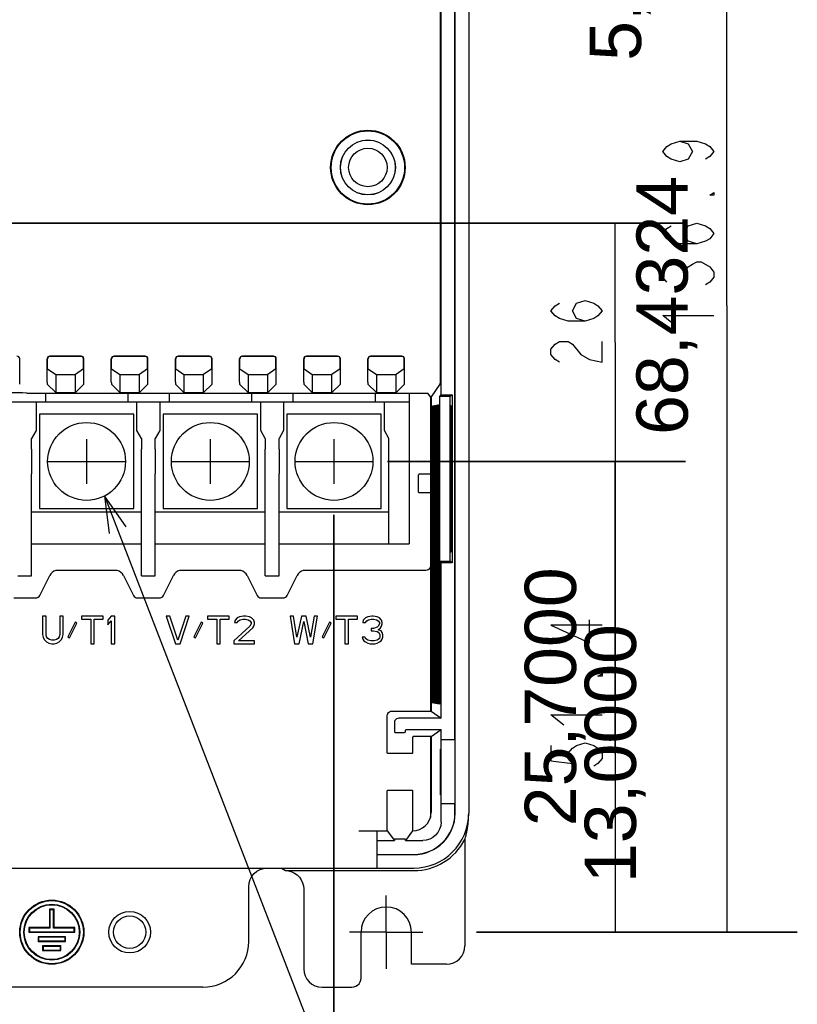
# Model space of a CAD drawing. Extents: x 20 to 400, y 160 to 434.
# Tile 14 of 20: x 266 to 309, y 262 to 316. Entities that reach past the tile are written whole.
import ezdxf

# ---------------------------------------------------------------- set-up
doc = ezdxf.new("R2010")
doc.units = 0
doc.header["$LTSCALE"] = 4.2
doc.header["$MEASUREMENT"] = 0
doc.linetypes.add('CENTER', pattern=[2, 1.25, -0.25, 0.25, -0.25])
doc.layers.get('0').update_dxf_attribs({"linetype": 'CONTINUOUS'})
for name, color, linetype in [('ALL_DIM', 7, 'CONTINUOUS'), ('ALL_NOTE', 7, 'CONTINUOUS'), ('DEFAULT_1', 7, 'CONTINUOUS')]:
    doc.layers.add(name, color=color, linetype=linetype)
doc.styles.get("Standard").update_dxf_attribs({"font": 'txt.shx'})

msp = doc.modelspace()

# ---------------------------------------------------------------- hatches: boundary and pattern name
h = msp.add_hatch(color=2)
h.paths.add_polyline_path([(308.824197, 266.359738), (291.449256, 266.359738)])
h.paths.add_polyline_path([(308.824197, 334.792099), (288.424103, 334.792099)])
edge = h.paths.add_edge_path(flags=0)
h = msp.add_hatch(color=2)
h.paths.add_polyline_path([(302.728187, 292.059738), (286.4654, 292.059738)])
h.paths.add_polyline_path([(302.728187, 305.059738), (236.5654, 305.059738)])
h.paths.add_polyline_path([(298.882178, 292.059738), (298.882178, 276.109598)])
h = msp.add_hatch(color=2)
h.paths.add_polyline_path([(302.728187, 266.359738), (291.31545, 266.359738)])
h.paths.add_polyline_path([(302.728187, 292.059738), (286.4654, 292.059738)])
edge = h.paths.add_edge_path(flags=0)
h = msp.add_hatch(color=2)
h.paths.add_polyline_path([(229.542396, 244.662224), (229.542396, 289.136733)])
h.paths.add_polyline_path([(283.542396, 244.662224), (283.542396, 289.136733)])
edge = h.paths.add_edge_path(flags=0)

# ---------------------------------------------------------------- linework, layer by layer
at = {"color": 7, "linetype": 'CONTINUOUS'}
for p, q in [((304.978187, 300.575919), (304.978187, 334.792099)), ((298.882178, 298.559738), (298.882178, 305.059738)), ((304.978187, 300.575919), (304.978187, 266.359738)), ((298.882178, 298.559738), (298.882178, 292.059738)), ((270.042396, 293.284738), (270.042396, 290.834738)), ((276.792396, 293.284738), (276.792396, 290.834738)), ((283.542396, 293.284738), (283.542396, 290.834738)), ((267.94113, 292.059738), (272.143661, 292.059738)), ((274.69113, 292.059738), (278.893661, 292.059738)), ((281.44113, 292.059738), (285.643661, 292.059738)), ((298.882178, 279.209738), (298.882178, 292.059738)), ((298.882178, 279.209738), (298.882178, 266.359738))]:
    msp.add_line(p, q, dxfattribs=at)
at = {"linetype": 'CONTINUOUS'}
for p, q in [((289.383232, 295.70225), (289.383232, 319.596647)), ((290.142396, 276.859738), (290.142396, 319.596647)), ((290.155487, 276.846647), (290.155487, 318.859738)), ((290.892396, 319.109776), (290.892396, 272.859738)), ((269.742396, 297.809738), (268.042396, 297.809738)), ((273.242396, 297.809738), (271.542396, 297.809738)), ((276.742396, 297.809738), (275.042396, 297.809738)), ((280.242396, 297.809738), (278.542396, 297.809738)), ((283.742396, 297.809738), (282.042396, 297.809738)), ((287.242396, 297.809738), (285.542396, 297.809738)), ((267.892521, 296.387815), (267.892396, 297.659738)), ((267.909851, 297.121295), (267.909851, 297.659738)), ((269.742396, 297.792283), (268.042396, 297.792283)), ((269.87494, 297.121295), (269.87494, 297.659738)), ((271.392521, 296.387815), (271.392396, 297.659738)), ((271.409851, 297.121295), (271.409851, 297.659738)), ((273.242396, 297.792283), (271.542396, 297.792283)), ((273.37494, 297.121295), (273.37494, 297.659738)), ((274.892521, 296.387815), (274.892396, 297.659738)), ((274.909851, 297.121295), (274.909851, 297.659738)), ((276.742396, 297.792283), (275.042396, 297.792283)), ((276.87494, 297.121295), (276.87494, 297.659738)), ((278.392521, 296.387815), (278.392396, 297.659738)), ((278.409851, 297.121295), (278.409851, 297.659738)), ((280.242396, 297.792283), (278.542396, 297.792283)), ((280.37494, 297.121295), (280.37494, 297.659738)), ((281.892521, 296.387815), (281.892396, 297.659738)), ((281.909851, 297.121295), (281.909851, 297.659738)), ((283.742396, 297.792283), (282.042396, 297.792283)), ((283.87494, 297.121295), (283.87494, 297.659738)), ((285.392521, 296.387815), (285.392396, 297.659738)), ((285.409851, 297.121295), (285.409851, 297.659738)), ((287.242396, 297.792283), (285.542396, 297.792283)), ((287.37494, 297.121295), (287.37494, 297.659738)), ((267.909851, 297.121295), (268.354955, 296.809738)), ((268.354955, 296.809738), (269.429836, 296.809738)), ((268.354955, 296.809738), (268.354955, 295.823702)), ((269.87494, 297.121295), (269.429836, 296.809738)), ((269.429836, 295.823702), (269.429836, 296.809738)), ((271.409851, 297.121295), (271.854955, 296.809738)), ((271.854955, 296.809738), (272.929836, 296.809738)), ((271.854955, 296.809738), (271.854955, 295.823702)), ((273.37494, 297.121295), (272.929836, 296.809738)), ((272.929836, 295.823702), (272.929836, 296.809738)), ((274.909851, 297.121295), (275.354955, 296.809738)), ((275.354955, 296.809738), (276.429836, 296.809738)), ((275.354955, 296.809738), (275.354955, 295.823702)), ((276.87494, 297.121295), (276.429836, 296.809738)), ((276.429836, 295.823702), (276.429836, 296.809738)), ((278.409851, 297.121295), (278.854955, 296.809738)), ((278.854955, 296.809738), (279.929836, 296.809738)), ((278.854955, 296.809738), (278.854955, 295.823702)), ((280.37494, 297.121295), (279.929836, 296.809738)), ((279.929836, 295.823702), (279.929836, 296.809738)), ((281.909851, 297.121295), (282.354955, 296.809738)), ((282.354955, 296.809738), (283.429836, 296.809738)), ((282.354955, 296.809738), (282.354955, 295.823702)), ((283.87494, 297.121295), (283.429836, 296.809738)), ((283.429836, 295.823702), (283.429836, 296.809738)), ((285.409851, 297.121295), (285.854955, 296.809738)), ((285.854955, 296.809738), (286.929836, 296.809738)), ((285.854955, 296.809738), (285.854955, 295.823702)), ((287.37494, 297.121295), (286.929836, 296.809738)), ((286.929836, 295.823702), (286.929836, 296.809738)), ((267.894968, 296.283689), (268.354955, 295.823702)), ((269.889823, 296.283689), (269.429836, 295.823702)), ((271.394968, 296.283689), (271.854955, 295.823702)), ((273.389823, 296.283689), (272.929836, 295.823702)), ((274.894968, 296.283689), (275.354955, 295.823702)), ((276.889823, 296.283689), (276.429836, 295.823702)), ((278.394968, 296.283689), (278.854955, 295.823702)), ((280.389823, 296.283689), (279.929836, 295.823702)), ((281.894968, 296.283689), (282.354955, 295.823702)), ((283.889823, 296.283689), (283.429836, 295.823702)), ((285.394968, 296.283689), (285.854955, 295.823702)), ((287.389823, 296.283689), (286.929836, 295.823702)), ((289.32584, 296.283689), (288.841944, 295.592373)), ((266.542396, 295.809738), (246.542396, 295.809738)), ((266.789253, 295.785301), (266.542396, 295.809738)), ((266.789253, 295.785301), (288.669275, 295.785301)), ((267.792396, 295.785301), (267.792396, 295.309738)), ((268.354955, 295.823702), (269.429836, 295.823702)), ((271.854955, 295.823702), (272.929836, 295.823702)), ((272.292396, 295.785301), (272.292396, 295.309738)), ((274.542396, 295.785301), (274.542396, 295.309738)), ((275.354955, 295.823702), (276.429836, 295.823702)), ((278.854955, 295.823702), (279.929836, 295.823702)), ((279.042396, 295.785301), (279.042396, 295.309738)), ((281.292396, 295.785301), (281.292396, 295.309738)), ((282.354955, 295.823702), (283.429836, 295.823702)), ((285.792396, 295.785301), (285.792396, 295.309738)), ((285.854955, 295.823702), (286.929836, 295.823702)), ((287.642396, 295.785301), (287.642396, 287.559738)), ((288.804283, 295.592422), (288.669275, 295.785301)), ((289.316034, 295.606247), (289.383232, 295.70225)), ((289.383232, 295.70225), (289.984907, 295.70225)), ((289.984907, 295.70225), (289.888905, 295.606247)), ((289.984907, 295.70225), (289.984907, 286.517226)), ((263.001105, 295.309738), (287.642396, 295.309738)), ((267.292396, 295.309738), (267.292396, 293.742751)), ((272.792396, 293.742751), (272.792396, 295.309738)), ((274.042396, 295.309738), (274.042396, 293.742751)), ((279.542396, 293.742751), (279.542396, 295.309738)), ((280.792396, 295.309738), (280.792396, 293.742751)), ((286.292396, 293.742751), (286.292396, 295.309738)), ((288.841944, 295.592373), (288.804283, 295.592422)), ((288.804283, 295.592422), (288.804283, 278.427883)), ((288.841944, 295.592373), (288.841944, 295.073549)), ((289.061873, 295.112031), (289.086417, 295.116326)), ((289.086417, 295.116326), (289.086417, 278.85315)), ((289.098448, 295.118431), (289.123149, 295.122753)), ((289.098448, 278.851045), (289.098448, 295.118431)), ((289.123149, 295.122753), (289.123149, 278.846723)), ((289.135024, 295.124831), (289.159882, 295.12918)), ((289.135024, 278.844645), (289.135024, 295.124831)), ((289.159882, 295.12918), (289.159882, 278.840295)), ((289.171599, 295.131231), (289.196614, 295.135608)), ((289.171599, 278.838245), (289.171599, 295.131231)), ((289.196614, 295.135608), (289.196614, 278.833868)), ((289.208175, 295.137631), (289.233346, 295.142035)), ((289.208175, 278.831845), (289.208175, 295.137631)), ((289.233346, 295.142035), (289.233346, 278.827441)), ((289.24475, 295.14403), (289.270078, 295.148462)), ((289.24475, 278.825445), (289.24475, 295.14403)), ((289.270078, 295.148462), (289.270078, 278.821013)), ((289.281326, 295.15043), (289.30681, 295.15489)), ((289.281326, 278.819045), (289.281326, 295.15043)), ((289.30681, 295.15489), (289.30681, 278.814586)), ((289.888905, 295.606247), (289.316034, 295.606247)), ((289.316034, 286.613229), (289.316034, 295.606247)), ((289.888905, 286.613229), (289.888905, 295.606247)), ((272.617396, 294.634738), (267.467396, 294.634738)), ((267.467396, 294.634738), (267.467396, 289.484738)), ((272.617396, 289.484738), (272.617396, 294.634738)), ((279.367396, 294.634738), (274.217396, 294.634738)), ((274.217396, 294.634738), (274.217396, 289.484738)), ((279.367396, 289.484738), (279.367396, 294.634738)), ((286.117396, 294.634738), (280.967396, 294.634738)), ((280.967396, 294.634738), (280.967396, 289.484738)), ((286.117396, 289.484738), (286.117396, 294.634738)), ((288.841944, 295.073549), (288.866024, 295.077762)), ((288.866024, 295.077762), (288.866024, 278.891714)), ((288.878996, 295.080032), (288.902756, 295.084189)), ((288.878996, 278.889444), (288.878996, 295.080032)), ((288.902756, 295.084189), (288.902756, 278.885286)), ((288.915571, 295.086432), (288.939488, 295.090617)), ((288.915571, 278.883044), (288.915571, 295.086432)), ((288.939488, 295.090617), (288.939488, 278.878859)), ((288.952147, 295.092831), (288.976221, 295.097044)), ((288.952147, 278.876644), (288.952147, 295.092831)), ((288.976221, 295.097044), (288.976221, 278.872432)), ((288.988722, 295.099231), (289.012953, 295.103471)), ((288.988722, 278.870244), (288.988722, 295.099231)), ((289.012953, 295.103471), (289.012953, 278.866004)), ((289.025297, 295.105631), (289.049685, 295.109899)), ((289.025297, 278.863844), (289.025297, 295.105631)), ((289.049685, 295.109899), (289.049685, 278.859577)), ((289.061873, 278.857445), (289.061873, 295.112031)), ((289.945345, 295.093207), (289.890698, 295.092253)), ((289.890698, 287.127223), (289.890698, 295.092253)), ((289.945345, 287.126269), (289.945345, 295.093207)), ((267.292396, 293.742751), (267.042396, 293.309738)), ((273.042396, 293.309738), (272.792396, 293.742751)), ((274.042396, 293.742751), (273.792396, 293.309738)), ((279.792396, 293.309738), (279.542396, 293.742751)), ((280.792396, 293.742751), (280.542396, 293.309738)), ((286.542396, 293.309738), (286.292396, 293.742751)), ((267.042396, 292.734738), (267.042396, 293.309738)), ((273.042396, 293.309738), (273.042396, 292.734738)), ((273.792396, 292.734738), (273.792396, 293.309738)), ((279.792396, 293.309738), (279.792396, 292.734738)), ((280.542396, 292.734738), (280.542396, 293.309738)), ((286.542396, 292.734738), (286.542396, 293.309738)), ((267.042396, 292.734738), (267.042396, 291.384738)), ((273.042396, 291.384738), (273.042396, 292.734738)), ((273.792396, 292.734738), (273.792396, 291.384738)), ((279.792396, 291.384738), (279.792396, 292.734738)), ((280.542396, 292.734738), (280.542396, 291.384738)), ((286.542396, 291.384738), (286.542396, 292.734738)), ((267.042396, 285.809738), (267.042396, 291.384738)), ((273.042396, 285.809738), (273.042396, 291.384738)), ((273.792396, 285.809738), (273.792396, 291.384738)), ((279.792396, 285.809738), (279.792396, 291.384738)), ((280.542396, 285.809738), (280.542396, 291.384738)), ((286.542396, 287.559738), (286.542396, 291.384738)), ((288.75429, 291.359738), (288.192388, 291.359738)), ((288.142396, 291.309745), (288.142396, 290.40973)), ((288.192388, 290.359738), (288.75429, 290.359738)), ((267.042396, 289.309738), (273.042396, 289.309738)), ((267.467396, 289.484738), (272.617396, 289.484738)), ((273.792396, 289.309738), (279.792396, 289.309738)), ((274.217396, 289.484738), (279.367396, 289.484738)), ((280.542396, 289.309738), (286.542396, 289.309738)), ((280.967396, 289.484738), (286.117396, 289.484738)), ((267.042396, 287.559738), (273.042396, 287.559738)), ((273.792396, 287.559738), (279.792396, 287.559738)), ((280.542396, 287.559738), (287.642396, 287.559738)), ((289.890698, 287.127223), (289.945345, 287.126269)), ((289.316034, 286.613229), (289.888905, 286.613229)), ((289.383232, 286.517226), (289.316034, 286.613229)), ((289.984907, 286.517226), (289.383232, 286.517226)), ((289.383232, 278.041283), (289.383232, 286.517226)), ((289.984907, 286.517226), (289.888905, 286.613229)), ((271.60834, 286.109738), (268.476451, 286.109738)), ((278.35834, 286.109738), (275.226451, 286.109738)), ((288.554318, 286.109738), (281.976451, 286.109738)), ((266.292396, 285.809738), (267.042396, 285.809738)), ((267.486494, 284.747934), (268.029161, 285.833268)), ((272.05563, 285.833268), (272.598297, 284.747934)), ((273.042396, 285.809738), (273.792396, 285.809738)), ((274.236494, 284.747934), (274.779161, 285.833268)), ((278.80563, 285.833268), (279.348297, 284.747934)), ((279.792396, 285.809738), (280.542396, 285.809738)), ((280.986494, 284.747934), (281.529161, 285.833268)), ((266.071904, 284.609738), (267.262887, 284.609738)), ((272.821904, 284.609738), (274.012887, 284.609738)), ((279.571904, 284.609738), (280.762887, 284.609738)), ((267.829896, 283.609738), (267.642396, 283.609738)), ((267.642396, 283.609738), (267.642396, 282.620376)), ((267.829896, 282.620376), (267.829896, 283.609738)), ((268.767396, 283.609738), (268.579896, 283.609738)), ((268.579896, 283.609738), (268.579896, 282.620376)), ((268.767396, 282.620376), (268.767396, 283.609738)), ((269.423646, 283.290589), (269.017396, 282.492717)), ((269.517396, 283.226759), (269.423646, 283.290589)), ((270.954895, 283.609738), (269.767395, 283.609738)), ((269.767395, 283.609738), (269.767395, 283.450163)), ((269.767395, 283.450163), (270.267396, 283.450163)), ((270.267396, 283.450163), (270.267396, 282.109738)), ((270.454896, 283.450163), (270.954895, 283.450163)), ((270.454896, 282.109738), (270.454896, 283.450163)), ((270.954895, 283.450163), (270.954895, 283.609738)), ((271.392396, 283.609738), (271.204896, 283.386334)), ((271.204896, 283.386334), (271.204896, 283.131014)), ((271.204896, 283.131014), (271.392396, 283.354419)), ((271.579896, 283.609738), (271.392396, 283.609738)), ((271.392396, 283.354419), (271.392396, 282.109738)), ((271.579896, 282.109738), (271.579896, 283.609738)), ((274.579896, 283.609738), (274.392396, 283.609738)), ((274.392396, 283.609738), (274.892396, 282.109738)), ((275.017396, 282.301227), (274.579896, 283.609738)), ((275.454895, 283.609738), (275.017396, 282.301227)), ((275.142396, 282.109738), (275.642395, 283.609738)), ((275.642395, 283.609738), (275.454895, 283.609738)), ((276.298646, 283.290589), (275.892396, 282.492717)), ((276.392396, 283.226759), (276.298646, 283.290589)), ((277.829896, 283.609738), (276.642396, 283.609738)), ((276.642396, 283.609738), (276.642396, 283.450163)), ((276.642396, 283.450163), (277.142396, 283.450163)), ((277.142396, 283.450163), (277.142396, 282.109738)), ((277.329896, 283.450163), (277.829896, 283.450163)), ((277.329896, 282.109738), (277.329896, 283.450163)), ((277.829896, 283.450163), (277.829896, 283.609738)), ((278.142396, 283.386334), (278.111146, 283.258674)), ((278.267395, 283.513993), (278.142396, 283.386334)), ((278.392396, 283.577823), (278.267395, 283.513993)), ((278.267395, 283.258674), (278.329896, 283.354419)), ((278.329896, 283.354419), (278.423646, 283.418248)), ((278.611146, 283.609738), (278.392396, 283.577823)), ((278.423646, 283.418248), (278.579896, 283.450163)), ((278.579896, 283.450163), (278.704896, 283.450163)), ((278.736145, 283.609738), (278.611146, 283.609738)), ((278.704896, 283.450163), (278.861146, 283.418248)), ((278.923645, 283.577823), (278.736145, 283.609738)), ((278.861146, 283.418248), (278.954896, 283.354419)), ((279.048646, 283.513993), (278.923645, 283.577823)), ((278.954896, 283.354419), (279.017395, 283.258674)), ((279.173646, 283.386334), (279.048646, 283.513993)), ((279.204895, 283.258674), (279.173646, 283.386334)), ((281.329896, 283.609738), (281.142396, 283.609738)), ((281.142396, 283.609738), (281.392396, 282.109738)), ((281.517396, 282.460802), (281.329896, 283.609738)), ((281.767396, 283.609738), (281.517396, 282.460802)), ((281.642396, 282.109738), (281.892396, 283.322504)), ((282.017395, 283.609738), (281.767396, 283.609738)), ((281.892396, 283.322504), (282.142396, 282.109738)), ((282.267396, 282.460802), (282.017395, 283.609738)), ((282.454896, 283.609738), (282.267396, 282.460802)), ((282.392395, 282.109738), (282.642396, 283.609738)), ((282.642396, 283.609738), (282.454896, 283.609738)), ((283.298646, 283.290589), (282.892395, 282.492717)), ((283.392396, 283.226759), (283.298646, 283.290589)), ((284.829895, 283.609738), (283.642395, 283.609738)), ((283.642395, 283.609738), (283.642395, 283.450163)), ((283.642395, 283.450163), (284.142396, 283.450163)), ((284.142396, 283.450163), (284.142396, 282.109738)), ((284.329896, 283.450163), (284.829895, 283.450163)), ((284.329896, 282.109738), (284.329896, 283.450163)), ((284.829895, 283.450163), (284.829895, 283.609738)), ((285.142396, 283.386334), (285.111145, 283.258674)), ((285.267396, 283.513993), (285.142396, 283.386334)), ((285.392395, 283.577823), (285.267396, 283.513993)), ((285.267396, 283.258674), (285.329896, 283.354419)), ((285.329896, 283.354419), (285.423646, 283.418248)), ((285.611146, 283.609738), (285.392395, 283.577823)), ((285.423646, 283.418248), (285.579895, 283.450163)), ((285.579895, 283.450163), (285.704896, 283.450163)), ((285.673645, 283.609738), (285.611146, 283.609738)), ((285.892396, 283.577823), (285.673645, 283.609738)), ((285.704896, 283.450163), (285.861145, 283.418248)), ((285.861145, 283.418248), (285.954895, 283.354419)), ((286.017396, 283.513993), (285.892396, 283.577823)), ((285.954895, 283.354419), (286.017396, 283.258674)), ((286.142395, 283.386334), (286.017396, 283.513993)), ((286.173646, 283.258674), (286.142395, 283.386334)), ((269.111146, 282.428887), (269.517396, 283.226759)), ((275.986146, 282.428887), (276.392396, 283.226759)), ((278.954896, 283.067185), (278.079895, 282.269312)), ((278.111146, 283.258674), (278.267395, 283.258674)), ((278.329896, 282.269312), (279.111145, 282.97144)), ((279.017395, 283.194844), (278.954896, 283.067185)), ((279.017395, 283.258674), (279.017395, 283.194844)), ((279.111145, 282.97144), (279.173646, 283.067185)), ((279.173646, 283.067185), (279.204895, 283.194844)), ((279.204895, 283.194844), (279.204895, 283.258674)), ((282.986145, 282.428887), (283.392396, 283.226759)), ((285.111145, 283.258674), (285.267396, 283.258674)), ((285.704896, 282.939525), (285.579895, 282.939525)), ((285.579895, 282.939525), (285.579895, 282.811865)), ((285.579895, 282.811865), (285.704896, 282.811865)), ((285.892396, 283.003355), (285.704896, 282.939525)), ((285.704896, 282.811865), (285.892396, 282.779951)), ((285.954895, 283.067185), (285.892396, 283.003355)), ((285.892396, 282.779951), (285.986146, 282.716121)), ((286.017396, 283.194844), (285.954895, 283.067185)), ((285.954895, 282.875695), (286.079896, 282.97144)), ((286.111146, 282.811865), (285.954895, 282.875695)), ((286.017396, 283.258674), (286.017396, 283.194844)), ((286.079896, 282.97144), (286.142395, 283.067185)), ((286.173646, 282.716121), (286.111146, 282.811865)), ((286.142395, 283.067185), (286.173646, 283.194844)), ((286.173646, 283.194844), (286.173646, 283.258674)), ((267.642396, 282.620376), (267.673646, 282.460802)), ((267.673646, 282.460802), (267.736146, 282.333142)), ((267.736146, 282.333142), (267.861146, 282.205483)), ((267.861146, 282.492717), (267.829896, 282.620376)), ((267.923646, 282.396972), (267.861146, 282.492717)), ((268.017396, 282.333142), (267.923646, 282.396972)), ((268.142396, 282.301227), (268.017396, 282.333142)), ((268.267396, 282.301227), (268.142396, 282.301227)), ((268.392396, 282.333142), (268.267396, 282.301227)), ((268.486146, 282.396972), (268.392396, 282.333142)), ((268.548646, 282.492717), (268.486146, 282.396972)), ((268.579896, 282.620376), (268.548646, 282.492717)), ((268.548646, 282.205483), (268.673646, 282.333142)), ((268.673646, 282.333142), (268.736146, 282.460802)), ((268.736146, 282.460802), (268.767396, 282.620376)), ((269.017396, 282.492717), (269.111146, 282.428887)), ((275.892396, 282.492717), (275.986146, 282.428887)), ((278.079895, 282.269312), (278.079895, 282.109738)), ((279.204895, 282.269312), (278.329896, 282.269312)), ((279.204895, 282.109738), (279.204895, 282.269312)), ((282.892395, 282.492717), (282.986145, 282.428887)), ((285.236146, 282.460802), (285.079896, 282.460802)), ((285.079896, 282.460802), (285.111145, 282.365057)), ((285.111145, 282.365057), (285.173646, 282.269312)), ((285.173646, 282.269312), (285.267396, 282.205483)), ((285.267396, 282.396972), (285.236146, 282.460802)), ((285.329896, 282.333142), (285.267396, 282.396972)), ((285.392395, 282.301227), (285.329896, 282.333142)), ((285.548646, 282.269312), (285.392395, 282.301227)), ((285.736146, 282.269312), (285.548646, 282.269312)), ((285.892396, 282.301227), (285.736146, 282.269312)), ((285.954895, 282.333142), (285.892396, 282.301227)), ((286.017396, 282.396972), (285.954895, 282.333142)), ((285.986146, 282.716121), (286.048645, 282.588461)), ((286.048645, 282.460802), (286.017396, 282.396972)), ((286.017396, 282.205483), (286.111146, 282.269312)), ((286.048645, 282.588461), (286.048645, 282.460802)), ((286.111146, 282.269312), (286.173646, 282.365057)), ((286.204896, 282.588461), (286.173646, 282.716121)), ((286.173646, 282.365057), (286.204896, 282.460802)), ((286.204896, 282.460802), (286.204896, 282.588461)), ((267.861146, 282.205483), (267.986146, 282.141653)), ((267.986146, 282.141653), (268.142396, 282.109738)), ((268.142396, 282.109738), (268.267396, 282.109738)), ((268.267396, 282.109738), (268.423645, 282.141653)), ((268.423645, 282.141653), (268.548646, 282.205483)), ((270.267396, 282.109738), (270.454896, 282.109738)), ((271.392396, 282.109738), (271.579896, 282.109738)), ((274.892396, 282.109738), (275.142396, 282.109738)), ((277.142396, 282.109738), (277.329896, 282.109738)), ((278.079895, 282.109738), (279.204895, 282.109738)), ((281.392396, 282.109738), (281.642396, 282.109738)), ((282.142396, 282.109738), (282.392395, 282.109738)), ((284.142396, 282.109738), (284.329896, 282.109738)), ((285.267396, 282.205483), (285.392395, 282.141653)), ((285.392395, 282.141653), (285.517396, 282.109738)), ((285.517396, 282.109738), (285.767395, 282.109738)), ((285.767395, 282.109738), (285.892396, 282.141653)), ((285.892396, 282.141653), (286.017396, 282.205483)), ((288.866024, 278.891714), (288.841944, 278.895927)), ((288.841944, 278.895927), (288.841944, 278.427908)), ((288.902756, 278.885286), (288.878996, 278.889444)), ((288.939488, 278.878859), (288.915571, 278.883044)), ((288.976221, 278.872432), (288.952147, 278.876644)), ((289.012953, 278.866004), (288.988722, 278.870244)), ((289.049685, 278.859577), (289.025297, 278.863844)), ((289.086417, 278.85315), (289.061873, 278.857445)), ((289.123149, 278.846723), (289.098448, 278.851045)), ((289.159882, 278.840295), (289.135024, 278.844645)), ((289.196614, 278.833868), (289.171599, 278.838245)), ((289.233346, 278.827441), (289.208175, 278.831845)), ((289.270078, 278.821013), (289.24475, 278.825445)), ((289.30681, 278.814586), (289.281326, 278.819045)), ((286.44925, 276.159744), (286.44925, 278.177893)), ((286.699241, 278.427883), (288.841944, 278.427908)), ((289.383232, 278.041283), (287.085841, 278.041283)), ((288.841944, 278.427908), (289.383232, 278.041283)), ((286.83585, 277.791292), (286.83585, 277.31978)), ((287.448941, 277.31978), (287.448941, 277.378195)), ((287.498939, 277.428193), (289.383232, 277.428193)), ((288.841944, 277.041568), (289.383232, 277.428193)), ((289.383232, 272.359663), (289.383232, 277.428193)), ((286.885841, 277.269774), (287.39895, 277.269774)), ((287.835541, 276.991594), (287.835541, 276.159744)), ((288.841944, 277.041568), (287.885539, 277.041592)), ((288.804283, 277.041592), (288.804283, 272.628937)), ((288.841944, 277.041568), (288.841944, 272.900951)), ((290.142396, 276.859738), (289.383232, 276.859738)), ((290.142396, 276.846647), (289.383232, 276.859738)), ((290.155487, 276.846647), (290.142396, 276.859738)), ((290.142396, 276.846647), (290.155487, 276.846647)), ((290.142396, 276.846647), (290.142396, 273.372829)), ((289.360018, 276.359738), (289.37529, 276.359738)), ((289.360018, 273.859738), (289.360018, 276.359738)), ((289.37529, 276.359738), (289.37529, 273.859738)), ((287.78555, 276.109738), (286.499241, 276.109738)), ((286.44925, 271.900991), (286.44925, 274.059732)), ((286.499241, 274.109738), (287.78555, 274.109738)), ((287.835541, 274.059732), (287.835541, 271.900991)), ((289.37529, 273.859738), (289.360018, 273.859738)), ((290.142396, 273.372829), (289.383232, 273.359738)), ((290.142396, 273.359738), (289.383232, 273.359738)), ((290.142396, 273.372829), (290.155487, 273.372829)), ((290.155487, 273.372829), (290.142396, 273.359738)), ((290.142396, 272.859738), (290.142396, 273.359738)), ((290.155487, 272.859738), (290.155487, 273.372829)), ((284.892396, 271.900991), (286.44925, 271.900991)), ((285.892396, 269.859738), (285.892396, 271.888773)), ((286.44925, 271.900991), (286.83585, 271.359738)), ((287.835541, 271.900991), (287.448941, 271.359738)), ((287.835541, 271.900991), (287.842053, 271.900991)), ((285.892396, 271.359738), (286.83585, 271.359738)), ((286.83585, 271.386738), (286.83585, 271.359738)), ((286.885585, 271.449701), (287.399206, 271.449701)), ((287.448941, 271.359738), (287.448941, 271.386738)), ((287.448941, 271.359738), (288.383307, 271.359738)), ((290.682908, 271.420856), (290.682908, 265.609395)), ((285.892396, 270.609738), (287.892396, 270.609738)), ((285.892396, 270.596647), (287.892396, 270.596647)), ((223.892396, 269.859738), (287.892396, 269.859738)), ((280.682908, 269.859738), (280.892396, 269.720097)), ((280.892396, 269.720097), (287.892396, 269.720097)), ((278.892396, 265.859738), (278.892396, 268.86008)), ((281.892396, 268.719945), (281.892396, 264.359738)), ((268.267396, 267.609738), (268.017396, 267.609738)), ((268.017396, 267.609738), (268.043845, 267.583289)), ((268.017396, 267.609738), (268.017396, 266.609738)), ((268.240946, 267.583289), (268.043845, 267.583289)), ((268.043845, 267.583289), (268.043845, 266.583289)), ((268.267396, 267.609738), (268.240946, 267.583289)), ((268.240946, 266.583289), (268.240946, 267.583289)), ((268.267396, 266.609738), (268.267396, 267.609738)), ((268.017396, 266.609738), (266.892396, 266.609738)), ((266.892396, 266.609738), (266.918845, 266.583289)), ((266.892396, 266.609738), (266.892396, 266.359738)), ((266.892396, 266.359738), (266.918845, 266.386187)), ((266.892396, 266.359738), (269.392396, 266.359738)), ((268.043845, 266.583289), (266.918845, 266.583289)), ((266.918845, 266.583289), (266.918845, 266.386187)), ((266.918845, 266.386187), (269.365946, 266.386187)), ((268.892396, 266.109738), (267.392396, 266.109738)), ((267.392396, 266.109738), (267.418845, 266.083289)), ((267.392396, 266.109738), (267.392396, 265.859738)), ((268.017396, 266.609738), (268.043845, 266.583289)), ((268.267396, 266.609738), (268.240946, 266.583289)), ((269.365946, 266.583289), (268.240946, 266.583289)), ((269.392396, 266.609738), (268.267396, 266.609738)), ((268.892396, 266.109738), (268.865946, 266.083289)), ((268.892396, 265.859738), (268.892396, 266.109738)), ((269.392396, 266.609738), (269.365946, 266.583289)), ((269.365946, 266.386187), (269.365946, 266.583289)), ((269.392396, 266.359738), (269.365946, 266.386187)), ((269.392396, 266.359738), (269.392396, 266.609738)), ((285.017396, 263.859909), (285.017396, 266.359738)), ((287.767396, 264.609738), (287.767396, 266.359738)), ((267.392396, 265.859738), (267.418845, 265.886187)), ((267.392396, 265.859738), (268.892396, 265.859738)), ((268.865946, 266.083289), (267.418845, 266.083289)), ((267.418845, 266.083289), (267.418845, 265.886187)), ((267.418845, 265.886187), (268.865946, 265.886187)), ((268.642396, 265.609738), (267.642396, 265.609738)), ((267.642396, 265.609738), (267.668845, 265.583289)), ((267.642396, 265.609738), (267.642396, 265.359738)), ((268.615946, 265.583289), (267.668845, 265.583289)), ((267.668845, 265.583289), (267.668845, 265.386187)), ((268.642396, 265.609738), (268.615946, 265.583289)), ((268.615946, 265.386187), (268.615946, 265.583289)), ((268.642396, 265.359738), (268.642396, 265.609738)), ((268.865946, 265.886187), (268.865946, 266.083289)), ((268.892396, 265.859738), (268.865946, 265.886187)), ((267.642396, 265.359738), (267.668845, 265.386187)), ((267.642396, 265.359738), (268.642396, 265.359738)), ((267.668845, 265.386187), (268.615946, 265.386187)), ((268.642396, 265.359738), (268.615946, 265.386187)), ((289.683251, 264.609738), (287.767396, 264.609738)), ((276.392396, 263.359738), (265.710403, 263.359738)), ((282.892396, 263.359738), (284.517396, 263.359738))]:
    msp.add_line(p, q, dxfattribs=at)
for points in [[(289.327641, 327.487203), (289.327553, 296.387813), (289.327298, 296.34635), (289.326901, 296.313245), (289.326399, 296.291669), (289.32584, 296.283689), (289.32584, 296.283689)], [(266.389823, 296.283689), (266.390621, 296.29167), (266.391338, 296.313247), (266.391906, 296.346352), (266.39227, 296.387815), (266.392396, 297.659738), (266.392396, 297.659738)], [(269.889823, 296.283689), (269.890621, 296.29167), (269.891338, 296.313247), (269.891906, 296.346352), (269.89227, 296.387815), (269.892396, 297.659738), (269.892396, 297.659738)], [(273.389823, 296.283689), (273.390621, 296.29167), (273.391338, 296.313247), (273.391906, 296.346352), (273.39227, 296.387815), (273.392396, 297.659738), (273.392396, 297.659738)], [(276.889823, 296.283689), (276.890621, 296.29167), (276.891338, 296.313247), (276.891906, 296.346352), (276.89227, 296.387815), (276.892396, 297.659738), (276.892396, 297.659738)], [(280.389823, 296.283689), (280.390621, 296.29167), (280.391338, 296.313247), (280.391906, 296.346352), (280.39227, 296.387815), (280.392396, 297.659738), (280.392396, 297.659738)], [(283.889823, 296.283689), (283.890621, 296.29167), (283.891338, 296.313247), (283.891906, 296.346352), (283.89227, 296.387815), (283.892396, 297.659738), (283.892396, 297.659738)], [(287.389823, 296.283689), (287.390621, 296.29167), (287.391338, 296.313247), (287.391906, 296.346352), (287.39227, 296.387815), (287.392396, 297.659738), (287.392396, 297.659738)], [(267.892521, 296.387815), (267.892885, 296.346352), (267.893453, 296.313247), (267.89417, 296.29167), (267.894968, 296.283689), (267.894968, 296.283689)], [(271.392521, 296.387815), (271.392885, 296.346352), (271.393453, 296.313247), (271.39417, 296.29167), (271.394968, 296.283689), (271.394968, 296.283689)], [(274.892521, 296.387815), (274.892885, 296.346352), (274.893453, 296.313247), (274.89417, 296.29167), (274.894968, 296.283689), (274.894968, 296.283689)], [(278.392521, 296.387815), (278.392885, 296.346352), (278.393453, 296.313247), (278.39417, 296.29167), (278.394968, 296.283689), (278.394968, 296.283689)], [(281.892521, 296.387815), (281.892885, 296.346352), (281.893453, 296.313247), (281.89417, 296.29167), (281.894968, 296.283689), (281.894968, 296.283689)], [(285.392521, 296.387815), (285.392885, 296.346352), (285.393453, 296.313247), (285.39417, 296.29167), (285.394968, 296.283689), (285.394968, 296.283689)], [(288.192388, 291.359738), (288.173255, 291.355932), (288.157037, 291.345096), (288.146201, 291.328879), (288.142396, 291.309745), (288.142396, 291.309745)], [(288.804283, 291.409733), (288.800477, 291.390599), (288.78964, 291.37438), (288.773422, 291.363543), (288.75429, 291.359738), (288.75429, 291.359738)], [(288.142396, 290.40973), (288.146201, 290.390597), (288.157037, 290.374379), (288.173255, 290.363543), (288.192388, 290.359738), (288.192388, 290.359738)], [(288.75429, 290.359738), (288.773422, 290.355932), (288.78964, 290.345096), (288.800477, 290.328877), (288.804283, 290.309743), (288.804283, 290.309743)], [(268.476451, 286.109738), (268.366634, 286.097529), (268.262172, 286.061495), (268.168165, 286.003393), (268.089208, 285.926059), (268.029161, 285.833268), (268.029161, 285.833268)], [(272.05563, 285.833268), (271.995583, 285.926059), (271.916626, 286.003393), (271.822619, 286.061495), (271.718157, 286.097529), (271.60834, 286.109738), (271.60834, 286.109738)], [(275.226451, 286.109738), (275.116634, 286.097529), (275.012172, 286.061495), (274.918165, 286.003393), (274.839208, 285.926059), (274.779161, 285.833268), (274.779161, 285.833268)], [(278.80563, 285.833268), (278.745583, 285.926059), (278.666626, 286.003393), (278.572619, 286.061495), (278.468157, 286.097529), (278.35834, 286.109738), (278.35834, 286.109738)], [(281.976451, 286.109738), (281.866634, 286.097529), (281.762172, 286.061495), (281.668165, 286.003393), (281.589208, 285.926059), (281.529161, 285.833268), (281.529161, 285.833268)], [(288.804283, 286.359719), (288.795764, 286.29501), (288.770791, 286.234718), (288.731068, 286.182948), (288.679301, 286.143226), (288.619016, 286.118255), (288.554318, 286.109738), (288.554318, 286.109738)], [(286.44925, 278.177893), (286.457768, 278.242597), (286.482742, 278.30289), (286.522469, 278.354664), (286.574243, 278.394391), (286.634536, 278.419365), (286.699241, 278.427883), (286.699241, 278.427883)], [(287.085841, 278.041283), (287.021136, 278.032765), (286.960843, 278.007791), (286.90907, 277.968064), (286.869343, 277.91629), (286.844369, 277.855997), (286.83585, 277.791292), (286.83585, 277.791292)], [(287.448941, 277.378195), (287.452747, 277.397329), (287.463585, 277.413549), (287.479805, 277.424387), (287.498939, 277.428193), (287.498939, 277.428193)], [(286.83585, 277.31978), (286.839657, 277.300639), (286.850495, 277.284417), (286.866712, 277.273579), (286.885841, 277.269774), (286.885841, 277.269774)], [(287.39895, 277.269774), (287.418079, 277.273579), (287.434296, 277.284417), (287.445134, 277.300639), (287.448941, 277.31978), (287.448941, 277.31978)], [(287.885539, 277.041592), (287.866405, 277.037787), (287.850185, 277.026949), (287.839347, 277.010728), (287.835541, 276.991594), (287.835541, 276.991594)], [(286.499241, 276.109738), (286.480111, 276.113543), (286.463894, 276.12438), (286.453057, 276.140603), (286.44925, 276.159744), (286.44925, 276.159744)], [(287.835541, 276.159744), (287.831734, 276.140603), (287.820897, 276.12438), (287.80468, 276.113543), (287.78555, 276.109738), (287.78555, 276.109738)], [(286.44925, 274.059732), (286.453057, 274.078873), (286.463894, 274.095095), (286.480111, 274.105932), (286.499241, 274.109738), (286.499241, 274.109738)], [(287.78555, 274.109738), (287.80468, 274.105932), (287.820897, 274.095095), (287.831734, 274.078873), (287.835541, 274.059732), (287.835541, 274.059732)], [(287.842053, 271.900991), (288.026112, 271.918075), (288.20383, 271.968725), (288.369179, 272.051205), (288.516511, 272.162687), (288.640808, 272.299364), (288.737833, 272.456568), (288.804283, 272.628937), (288.804283, 272.628937)], [(288.804283, 272.628937), (288.832435, 272.763302), (288.841944, 272.900951), (288.841944, 272.900951)], [(290.682908, 271.420856), (290.700819, 271.483048), (290.717367, 271.543236), (290.732645, 271.601468), (290.746748, 271.657818), (290.75977, 271.712388), (290.771796, 271.765272), (290.782899, 271.816547), (290.793151, 271.866298), (290.802613, 271.914595), (290.811347, 271.961522), (290.819405, 272.007149), (290.826837, 272.051553), (290.833689, 272.094809), (290.840004, 272.136992), (290.845821, 272.178185), (290.851176, 272.218466), (290.856103, 272.257925), (290.860631, 272.296649), (290.86479, 272.334742), (290.868604, 272.372305), (290.872097, 272.409465), (290.87529, 272.446352), (290.878201, 272.483136), (290.880845, 272.519998), (290.883237, 272.557193), (290.885384, 272.594996), (290.887291, 272.633845), (290.888952, 272.674182), (290.890355, 272.716897), (290.891445, 272.762244), (290.892161, 272.811347), (290.892396, 272.859738), (290.892396, 272.859738)], [(289.383232, 272.359663), (289.364018, 272.164572), (289.307117, 271.976988), (289.214717, 271.804118), (289.09037, 271.6526), (288.938852, 271.528253), (288.765982, 271.435853), (288.578398, 271.378952), (288.383307, 271.359738), (288.383307, 271.359738)], [(284.892396, 271.900991), (285.087477, 271.900757), (285.275064, 271.900061), (285.447948, 271.898932), (285.599486, 271.897413), (285.723853, 271.895562), (285.816269, 271.893449), (285.873179, 271.891157), (285.892396, 271.888773), (285.892396, 271.888773)], [(286.885585, 271.449701), (286.867652, 271.445482), (286.851646, 271.432802), (286.840238, 271.412638), (286.83585, 271.386738), (286.83585, 271.386738)], [(287.448941, 271.386738), (287.444553, 271.412638), (287.433145, 271.432802), (287.417139, 271.445482), (287.399206, 271.449701), (287.399206, 271.449701)], [(278.892396, 268.86008), (278.911607, 269.055176), (278.968493, 269.242724), (279.060856, 269.415535), (279.185147, 269.566986), (279.336598, 269.691277), (279.509409, 269.78364), (279.696957, 269.840526), (279.892053, 269.859738), (279.892053, 269.859738)], [(280.892396, 269.720097), (281.065878, 269.704932), (281.233363, 269.660163), (281.391085, 269.586858), (281.53391, 269.487172), (281.658301, 269.362996), (281.758171, 269.220454), (281.831772, 269.062886), (281.877254, 268.893333), (281.892396, 268.719945), (281.892396, 268.719945)], [(289.683251, 264.609738), (289.878346, 264.628949), (290.065895, 264.685835), (290.238705, 264.778198), (290.390157, 264.902489), (290.514447, 265.053941), (290.606811, 265.226751), (290.663696, 265.4143), (290.682908, 265.609395), (290.682908, 265.609395)], [(284.517396, 263.359738), (284.628634, 263.372273), (284.734301, 263.409253), (284.829101, 263.468828), (284.90828, 263.548018), (284.967862, 263.642857), (285.004854, 263.748589), (285.017396, 263.859909), (285.017396, 263.859909)]]:
    msp.add_lwpolyline(points, dxfattribs=at)
at = {"color": 7, "linetype": 'CONTINUOUS'}
for points in [[(302.728187, 305.059738), (236.5654, 305.059738)], [(302.728187, 292.059738), (286.4654, 292.059738)], [(302.728187, 292.059738), (286.4654, 292.059738)], [(298.882178, 292.059738), (298.882178, 276.109598)], [(283.542396, 244.662224), (283.542396, 289.136733)], [(302.728187, 266.359738), (291.31545, 266.359738)], [(308.824197, 266.359738), (291.449256, 266.359738)]]:
    msp.add_lwpolyline(points, close=True, dxfattribs=at)
at = {"linetype": 'CONTINUOUS'}
for centre, radius in [((285.392396, 308.109738), 2.03491), ((285.392396, 308.109738), 2), ((285.392396, 308.109738), 1.5), ((285.392396, 308.109738), 1.494763), ((285.392396, 308.109738), 1.05), ((270.042396, 292.059738), 2.125), ((276.792396, 292.059738), 2.125), ((283.542396, 292.059738), 2.125), ((268.142396, 266.359738), 1.75), ((268.142396, 266.359738), 1.723551), ((268.142396, 266.359738), 1.526449), ((268.142396, 266.359738), 1.5), ((272.392396, 266.359738), 1.136241), ((272.392396, 266.359738), 0.88625)]:
    msp.add_circle(centre, radius, dxfattribs=at)
for centre, radius, start, end in [((266.242396, 297.659738), 0.15, 0, 90), ((268.042396, 297.659738), 0.15, 90, 180), ((269.742396, 297.659738), 0.15, 0, 90), ((271.542396, 297.659738), 0.15, 90, 180), ((273.242396, 297.659738), 0.15, 0, 90), ((275.042396, 297.659738), 0.15, 90, 180), ((276.742396, 297.659738), 0.15, 0, 90), ((278.542396, 297.659738), 0.15, 90, 180), ((280.242396, 297.659738), 0.15, 0, 90), ((282.042396, 297.659738), 0.15, 90, 180), ((283.742396, 297.659738), 0.15, 0, 90), ((285.542396, 297.659738), 0.15, 90, 180), ((287.242396, 297.659738), 0.15, 0, 90), ((268.042396, 297.659738), 0.132545, 90, 180), ((269.742396, 297.659738), 0.132545, 0, 90), ((271.542396, 297.659738), 0.132545, 90, 180), ((273.242396, 297.659738), 0.132545, 0, 90), ((275.042396, 297.659738), 0.132545, 90, 180), ((276.742396, 297.659738), 0.132545, 0, 90), ((278.542396, 297.659738), 0.132545, 90, 180), ((280.242396, 297.659738), 0.132545, 0, 90), ((282.042396, 297.659738), 0.132545, 90, 180), ((283.742396, 297.659738), 0.132545, 0, 90), ((285.542396, 297.659738), 0.132545, 90, 180), ((287.242396, 297.659738), 0.132545, 0, 90), ((267.262887, 284.859738), 0.25, 270, 333.434949), ((272.821904, 284.859738), 0.25, 206.565051, 270), ((274.012887, 284.859738), 0.25, 270, 333.434949), ((279.571904, 284.859738), 0.25, 206.565051, 270), ((280.762887, 284.859738), 0.25, 270, 333.434949), ((287.892396, 272.859738), 3, 270, 0), ((287.892396, 272.859738), 2.25, 270, 0), ((287.892396, 272.859738), 2.263091, 270, 0), ((287.892396, 272.859738), 3.139641, 270, 332.722846), ((286.392396, 266.359738), 1.375, 0, 180), ((276.392396, 265.859738), 2.5, 270, 0), ((282.892396, 264.359738), 1, 180, 270)]:
    msp.add_arc(centre, radius, start, end, dxfattribs=at)
at = {"layer": 'ALL_DIM', "color": 7, "linetype": 'CONTINUOUS'}
for points in [[(302.411522, 309.541612), (302.878177, 309.401621), (303.11153, 308.981621), (302.878177, 308.561621), (302.411522, 308.421617), (301.944867, 308.561621), (301.711513, 308.701612), (301.478186, 308.981621), (301.711513, 309.261617), (301.944867, 309.401621), (302.411522, 309.541612), (303.344858, 309.541612), (303.811513, 309.401621), (304.044867, 309.261617), (304.278194, 308.981621), (304.044867, 308.701612), (303.811513, 308.561621), (303.811513, 308.561621)], [(304.278194, 306.741617), (304.278194, 306.601612), (304.044867, 306.601612), (304.278194, 306.741617), (304.278194, 306.741617)], [(303.344858, 303.941621), (302.878177, 304.081612), (302.64485, 304.501612), (302.878177, 304.921612), (303.344858, 305.061617), (303.811513, 304.921612), (304.044867, 304.781621), (304.278194, 304.501612), (304.044867, 304.221617), (303.811513, 304.081612), (303.344858, 303.941621), (302.411522, 303.941621), (301.944867, 304.081612), (301.711513, 304.221617), (301.478186, 304.501612), (301.711513, 304.781621), (301.944867, 304.921612), (301.944867, 304.921612)], [(301.711513, 301.841621), (301.478186, 302.121617), (301.478186, 302.401612), (301.711513, 302.681621), (301.944867, 302.821612), (302.178194, 302.821612), (302.411522, 302.681621), (302.64485, 302.401612), (302.878177, 302.681621), (303.11153, 302.821612), (303.344858, 302.961617), (303.578186, 302.961617), (304.044867, 302.681621), (304.044867, 302.681621)], [(304.044867, 302.681621), (304.278194, 302.401612), (304.278194, 302.121617), (304.044867, 301.841621), (303.811513, 301.701617), (303.811513, 301.701617)], [(302.64485, 302.121617), (302.64485, 302.401612), (302.64485, 302.401612)], [(297.248834, 299.723536), (296.782179, 299.86354), (296.548851, 300.28354), (296.782179, 300.70354), (297.248834, 300.843544), (297.715515, 300.70354), (297.948842, 300.563536), (298.18217, 300.28354), (297.948842, 300.003544), (297.715515, 299.86354), (297.248834, 299.723536), (296.315523, 299.723536), (295.848842, 299.86354), (295.615515, 300.003544), (295.382187, 300.28354), (295.615515, 300.563536), (295.848842, 300.70354), (295.848842, 300.70354)], [(302.178194, 299.461612), (301.478186, 300.021617), (304.278194, 300.021617), (304.278194, 300.021617)], [(295.848842, 297.483544), (295.615515, 297.623536), (295.382187, 297.903544), (295.382187, 298.18354), (295.615515, 298.463536), (295.848842, 298.60354), (296.315523, 298.60354), (296.548851, 298.463536), (296.548851, 298.463536)], [(296.548851, 298.463536), (297.015506, 297.903544), (297.482187, 297.623536), (298.18217, 297.483544), (298.18217, 298.60354), (298.18217, 298.60354)], [(298.18217, 283.129754), (295.382187, 283.129754), (297.482187, 282.149763), (297.482187, 283.409763), (297.482187, 283.409763)], [(298.18217, 280.469763), (298.18217, 280.329759), (297.948842, 280.329759), (298.18217, 280.469763), (298.18217, 280.469763)], [(296.08217, 277.669754), (295.382187, 278.229759), (298.18217, 278.229759), (298.18217, 278.229759)], [(295.382187, 276.549759), (295.382187, 275.709759), (296.548851, 275.569754), (296.315523, 275.849763), (296.315523, 276.129759), (296.548851, 276.409754), (296.782179, 276.549759), (297.248834, 276.689763), (297.715515, 276.549759), (297.948842, 276.409754), (298.18217, 276.129759), (298.18217, 275.849763), (297.948842, 275.569754), (297.715515, 275.429763), (297.715515, 275.429763)]]:
    msp.add_lwpolyline(points, dxfattribs=at)
at = {"layer": 'ALL_NOTE', "color": 7, "linetype": 'CONTINUOUS'}
msp.add_line((271.020555, 290.173874), (287.066696, 248.648565), dxfattribs=at)
msp.add_lwpolyline([(272.207833, 288.488534), (271.020555, 290.173874), (271.275052, 288.12809), (271.275052, 288.12809)], dxfattribs=at)
at = {"layer": 'DEFAULT_1', "linetype": 'CENTER'}
for q in [(286.392396, 268.359788), (284.392346, 266.359738), (288.392446, 266.359738), (286.392396, 264.359688)]:
    msp.add_line((286.392396, 266.359738), q, dxfattribs=at)

# ---------------------------------------------------------------- texts
at = {"char_height": 2.800054, "attachment_point": 5, "rotation": 90}
for s, insert, width in [('\\C7;\\fArial|b0|i0|;\\H2.800053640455;5,1000', (299.159559, 319.911468), 12.834703), ('\\C7;\\fArial|b0|i0|;\\H2.800053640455;68,4324', (301.707765, 300.575919), 14.973719), ('\\C7;\\fArial|b0|i0|;\\H2.800053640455;25,7000', (295.611756, 279.209738), 14.973719), ('\\C7;\\fArial|b0|i0|;\\H2.800053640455;13,0000', (298.882178, 276.109598), 14.973719)]:
    msp.add_mtext(s, dxfattribs=dict(at, insert=insert, width=width))

doc.saveas('drawing.dxf')
